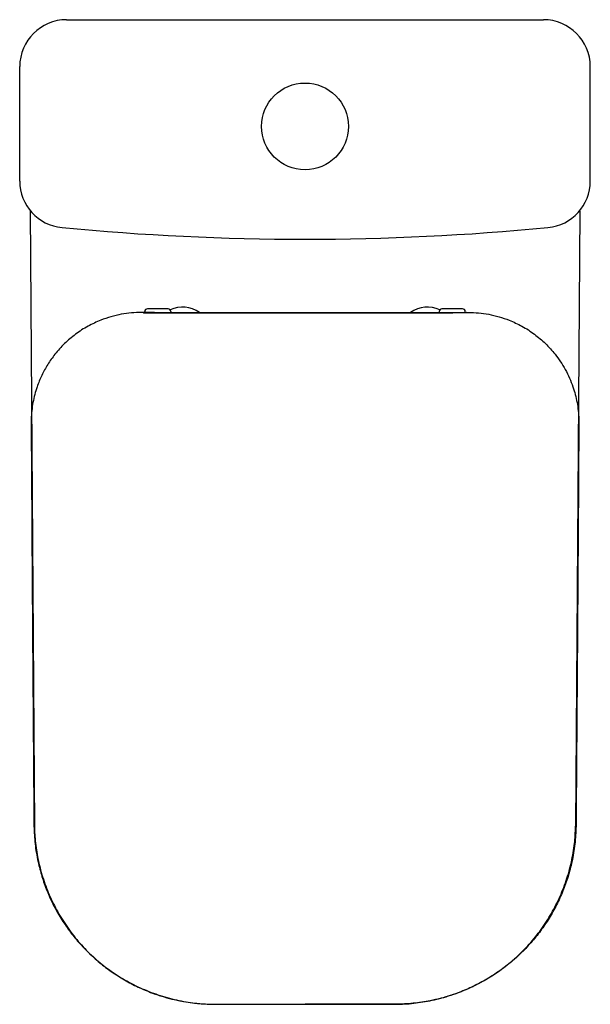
# Model space of a CAD drawing. Header units: millimetres. Extents: x 4443.14 to 4443.501, y 3044.149 to 3044.773.
import ezdxf

# ---------------------------------------------------------------- set-up
doc = ezdxf.new("R2010")
doc.units = ezdxf.units.MM
doc.layers.add('SANINDUSA', color=3, linetype='Continuous')

msp = doc.modelspace()

# ---------------------------------------------------------------- linework, layer by layer
at = {"layer": 'SANINDUSA'}
for p, q in [((4443.16976, 3044.77281), (4443.47176, 3044.77281)), ((4443.14011, 3044.67053), (4443.14011, 3044.74316)), ((4443.50141, 3044.67053), (4443.50141, 3044.74316)), ((4443.14669, 3044.65141), (4443.14946, 3044.26145)), ((4443.49482, 3044.65141), (4443.49207, 3044.26145)), ((4443.21722, 3044.58715), (4443.21722, 3044.58715)), ((4443.21726, 3044.58726), (4443.21726, 3044.58726)), ((4443.21838, 3044.58708), (4443.21859, 3044.58708)), ((4443.21859, 3044.58708), (4443.21859, 3044.58707)), ((4443.21926, 3044.58722), (4443.21926, 3044.58781)), ((4443.23406, 3044.58951), (4443.22096, 3044.58951)), ((4443.23576, 3044.58781), (4443.23576, 3044.58715)), ((4443.40576, 3044.58781), (4443.40576, 3044.58715)), ((4443.42056, 3044.58951), (4443.40746, 3044.58951)), ((4443.42226, 3044.58722), (4443.42226, 3044.58781)), ((4443.42293, 3044.58708), (4443.42292, 3044.58707)), ((4443.42314, 3044.58708), (4443.42293, 3044.58708)), ((4443.42426, 3044.58726), (4443.42426, 3044.58726)), ((4443.4243, 3044.58715), (4443.4243, 3044.58715))]:
    msp.add_line(p, q, dxfattribs=at)
at = {"layer": 'SANINDUSA', "flags": 128}
for points in [[(4443.26323, 3044.14863), (4443.28621, 3044.14863), (4443.30348, 3044.14863), (4443.30918, 3044.14863), (4443.32076, 3044.14863)], [(4443.37828, 3044.14863), (4443.35531, 3044.14863), (4443.33803, 3044.14863), (4443.33234, 3044.14863), (4443.32076, 3044.14863)]]:
    msp.add_lwpolyline(points, dxfattribs=at)
at = {"layer": 'SANINDUSA'}
msp.add_circle((4443.32076, 3044.70516), 0.0275, dxfattribs=at)
for centre, radius, start, end in [((4443.16976, 3044.74316), 0.02965, 90, 180), ((4443.47176, 3044.74316), 0.02965, 0, 90), ((4443.16976, 3044.67053), 0.02965, 180, 264.52601), ((4443.47176, 3044.67053), 0.02965, 275.47399, 0), ((4443.32076, 3046.24622), 1.61256, 264.52601, 275.47399), ((4443.24326, 3044.57251), 0.01812, 54.13357, 115.66746), ((4443.39826, 3044.57251), 0.01812, 64.33254, 126.13057), ((4443.22096, 3044.58781), 0.0017, 90, 180), ((4443.23406, 3044.58781), 0.0017, 0, 90), ((4443.40746, 3044.58781), 0.0017, 90, 180), ((4443.42056, 3044.58781), 0.0017, 0, 90)]:
    msp.add_arc(centre, radius, start, end, dxfattribs=at)
for points, knots in [([(4443.21724, 3044.58726), (4443.2151, 3044.58719), (4443.21082, 3044.58705), (4443.20436, 3044.5861), (4443.19788, 3044.58458), (4443.19218, 3044.58265), (4443.18735, 3044.58057), (4443.18331, 3044.57852), (4443.1793, 3044.57615), (4443.17672, 3044.57431), (4443.17544, 3044.57339)], [0, 0, 0, 0, 0.148406, 0.296799, 0.449987, 0.603115, 0.700621, 0.7981, 0.899091, 1, 1, 1, 1]), ([(4443.21722, 3044.58715), (4443.21722, 3044.58716), (4443.21722, 3044.58719), (4443.21723, 3044.58723), (4443.21724, 3044.58726)], [0, 0, 0, 0, 0.215619, 1, 1, 1, 1]), ([(4443.21838, 3044.58708), (4443.21816, 3044.58709), (4443.21779, 3044.58711), (4443.21755, 3044.58713), (4443.21742, 3044.58714), (4443.21736, 3044.58715), (4443.21732, 3044.58715), (4443.21727, 3044.58715), (4443.21724, 3044.58715), (4443.21722, 3044.58715), (4443.21722, 3044.58715)], [0, 0, 0, 0, 0.493034, 0.802496, 0.868651, 0.912739, 0.956553, 0.974643, 0.989875, 1, 1, 1, 1]), ([(4443.21726, 3044.58726), (4443.21725, 3044.58726), (4443.21724, 3044.58726), (4443.21724, 3044.58726), (4443.21724, 3044.58726)], [0, 0, 0, 0, 0.822022, 1, 1, 1, 1]), ([(4443.21799, 3044.5871), (4443.21797, 3044.58712), (4443.21775, 3044.58724), (4443.21749, 3044.58725), (4443.21726, 3044.58726)], [0, 0, 0, 0, 0.115197, 1, 1, 1, 1]), ([(4443.32076, 3044.58703), (4443.30602, 3044.58703), (4443.27655, 3044.58704), (4443.24249, 3044.58706), (4443.22317, 3044.58708), (4443.21859, 3044.58708)], [0, 0, 0, 0, 0.4326773, 0.8653891, 1, 1, 1, 1]), ([(4443.21859, 3044.58707), (4443.23333, 3044.58706), (4443.2628, 3044.58704), (4443.29685, 3044.58703), (4443.31617, 3044.58702), (4443.32076, 3044.58702)], [0, 0, 0, 0, 0.432708, 0.865451, 1, 1, 1, 1]), ([(4443.32076, 3044.58703), (4443.33549, 3044.58703), (4443.36497, 3044.58704), (4443.39902, 3044.58706), (4443.41834, 3044.58708), (4443.42293, 3044.58708)], [0, 0, 0, 0, 0.432677, 0.865389, 1, 1, 1, 1]), ([(4443.42292, 3044.58707), (4443.40818, 3044.58706), (4443.37871, 3044.58704), (4443.34466, 3044.58703), (4443.32534, 3044.58702), (4443.32076, 3044.58702)], [0, 0, 0, 0, 0.432708, 0.865451, 1, 1, 1, 1]), ([(4443.42314, 3044.58708), (4443.42336, 3044.58709), (4443.42372, 3044.58711), (4443.42396, 3044.58713), (4443.4241, 3044.58714), (4443.42415, 3044.58715), (4443.4242, 3044.58715), (4443.42424, 3044.58715), (4443.42427, 3044.58715), (4443.42429, 3044.58715), (4443.4243, 3044.58715)], [0, 0, 0, 0, 0.493034, 0.802496, 0.868651, 0.912739, 0.956553, 0.974643, 0.989875, 1, 1, 1, 1]), ([(4443.42352, 3044.5871), (4443.42354, 3044.58712), (4443.42376, 3044.58724), (4443.42402, 3044.58725), (4443.42426, 3044.58726)], [0, 0, 0, 0, 0.115197, 1, 1, 1, 1]), ([(4443.42426, 3044.58726), (4443.42426, 3044.58726), (4443.42427, 3044.58726), (4443.42427, 3044.58726), (4443.42428, 3044.58726)], [0, 0, 0, 0, 0.822022, 1, 1, 1, 1]), ([(4443.42428, 3044.58726), (4443.42641, 3044.58719), (4443.43069, 3044.58705), (4443.43715, 3044.5861), (4443.44363, 3044.58458), (4443.44933, 3044.58265), (4443.45416, 3044.58057), (4443.45821, 3044.57852), (4443.46221, 3044.57615), (4443.46479, 3044.57431), (4443.46608, 3044.57339)], [0, 0, 0, 0, 0.148406, 0.296799, 0.449987, 0.603115, 0.700621, 0.7981, 0.899091, 1, 1, 1, 1]), ([(4443.4243, 3044.58715), (4443.42429, 3044.58716), (4443.42429, 3044.58719), (4443.42428, 3044.58723), (4443.42428, 3044.58726)], [0, 0, 0, 0, 0.215619, 1, 1, 1, 1]), ([(4443.17544, 3044.57339), (4443.17307, 3044.57147), (4443.16833, 3044.56764), (4443.16252, 3044.56112), (4443.15775, 3044.55433), (4443.15398, 3044.54741), (4443.15166, 3044.54175), (4443.15006, 3044.53681), (4443.14897, 3044.53265), (4443.14802, 3044.52751), (4443.14742, 3044.52225), (4443.14737, 3044.51867), (4443.14734, 3044.51689)], [0, 0, 0, 0, 0.139423, 0.278846, 0.398888, 0.519312, 0.639354, 0.678622, 0.757411, 0.8362, 0.9181, 1, 1, 1, 1]), ([(4443.46608, 3044.57339), (4443.46843, 3044.57149), (4443.47317, 3044.56767), (4443.47852, 3044.56164), (4443.4826, 3044.55602), (4443.48564, 3044.55099), (4443.48827, 3044.54567), (4443.49004, 3044.54116), (4443.49145, 3044.53681), (4443.49254, 3044.53266), (4443.49349, 3044.52752), (4443.49409, 3044.52225), (4443.49415, 3044.51868), (4443.49418, 3044.51689)], [0, 0, 0, 0, 0.138223, 0.278821, 0.367674, 0.456527, 0.54796, 0.639392, 0.678655, 0.757222, 0.836217, 0.917868, 1, 1, 1, 1]), ([(4443.14734, 3044.51689), (4443.1477, 3044.46233), (4443.14815, 3044.39251), (4443.14872, 3044.31504), (4443.14895, 3044.28449), (4443.14906, 3044.26921), (4443.14912, 3044.26157)], [0, 0, 0, 0, 0.640999, 0.8205, 0.91025, 1, 1, 1, 1]), ([(4443.49418, 3044.51689), (4443.49382, 3044.46233), (4443.49336, 3044.39251), (4443.49279, 3044.31504), (4443.49257, 3044.28449), (4443.49245, 3044.26921), (4443.49239, 3044.26157)], [0, 0, 0, 0, 0.640999, 0.8205, 0.91025, 1, 1, 1, 1]), ([(4443.14912, 3044.26157), (4443.14929, 3044.2578), (4443.14962, 3044.25021), (4443.15146, 3044.23956), (4443.15403, 3044.22969), (4443.15725, 3044.22059), (4443.16127, 3044.2117), (4443.16603, 3044.20319), (4443.17144, 3044.19519), (4443.1775, 3044.18767), (4443.18423, 3044.18061), (4443.19154, 3044.17416), (4443.19928, 3044.16841), (4443.20748, 3044.16333), (4443.21615, 3044.1589), (4443.22325, 3044.15601), (4443.22951, 3044.15388), (4443.23487, 3044.15231), (4443.24277, 3044.15049), (4443.25223, 3044.149), (4443.25955, 3044.14875), (4443.26323, 3044.14863)], [0, 0, 0, 0, 0.063756, 0.128149, 0.181914, 0.23568, 0.291017, 0.346353, 0.400105, 0.453858, 0.50917, 0.564483, 0.618166, 0.671849, 0.727087, 0.782325, 0.80112, 0.838722, 0.876453, 0.937942, 1, 1, 1, 1]), ([(4443.14946, 3044.26145), (4443.14949, 3044.26016), (4443.14956, 3044.25708), (4443.14991, 3044.25206), (4443.1506, 3044.24648), (4443.15161, 3044.24076), (4443.15292, 3044.23506), (4443.15457, 3044.22932), (4443.15652, 3044.22363), (4443.15877, 3044.21802), (4443.16133, 3044.21251), (4443.16417, 3044.20712), (4443.16729, 3044.20189), (4443.17067, 3044.19683), (4443.1743, 3044.19197), (4443.17816, 3044.18734), (4443.18224, 3044.18294), (4443.18651, 3044.17879), (4443.19098, 3044.1749), (4443.19565, 3044.17125), (4443.20054, 3044.16783), (4443.20562, 3044.16465), (4443.2109, 3044.16173), (4443.21633, 3044.15907), (4443.22192, 3044.15669), (4443.22763, 3044.1546), (4443.23343, 3044.15281), (4443.23932, 3044.15133), (4443.24526, 3044.15016), (4443.25123, 3044.14932), (4443.2572, 3044.14879), (4443.26119, 3044.14865), (4443.26318, 3044.14864), (4443.26319, 3044.14864)], [0, 0, 0, 0, 0.021797, 0.052171, 0.085043, 0.11694, 0.150362, 0.184049, 0.217971, 0.252086, 0.286344, 0.320689, 0.355057, 0.389372, 0.423578, 0.45762, 0.491452, 0.525036, 0.558294, 0.591658, 0.625289, 0.659126, 0.693134, 0.727278, 0.761513, 0.795797, 0.830075, 0.864299, 0.898432, 0.932442, 0.966301, 0.999827, 1, 1, 1, 1]), ([(4443.49239, 3044.26157), (4443.49222, 3044.25778), (4443.49188, 3044.25019), (4443.49005, 3044.2395), (4443.48744, 3044.22957), (4443.48418, 3044.22042), (4443.48017, 3044.21157), (4443.47544, 3044.20311), (4443.46999, 3044.19508), (4443.46388, 3044.18754), (4443.45717, 3044.18052), (4443.44991, 3044.1741), (4443.44212, 3044.16834), (4443.43387, 3044.16325), (4443.42523, 3044.15885), (4443.41821, 3044.156), (4443.412, 3044.15388), (4443.40664, 3044.15231), (4443.39872, 3044.15049), (4443.38926, 3044.149), (4443.38194, 3044.14875), (4443.37828, 3044.14863)], [0, 0, 0, 0, 0.064076, 0.128152, 0.182605, 0.237253, 0.291901, 0.346353, 0.400788, 0.455417, 0.510045, 0.564479, 0.618842, 0.673399, 0.727956, 0.782319, 0.801115, 0.838782, 0.87645, 0.938225, 1, 1, 1, 1]), ([(4443.37832, 3044.14865), (4443.3797, 3044.14867), (4443.38297, 3044.14872), (4443.3882, 3044.1491), (4443.39401, 3044.14981), (4443.39988, 3044.15084), (4443.40573, 3044.15218), (4443.41153, 3044.15383), (4443.41725, 3044.15579), (4443.42288, 3044.15804), (4443.42838, 3044.16059), (4443.43375, 3044.16342), (4443.43895, 3044.16652), (4443.44397, 3044.16988), (4443.44878, 3044.17349), (4443.45337, 3044.17732), (4443.45772, 3044.18137), (4443.46183, 3044.18564), (4443.46573, 3044.19013), (4443.46941, 3044.19484), (4443.47286, 3044.19978), (4443.47607, 3044.20491), (4443.47903, 3044.21022), (4443.48171, 3044.2157), (4443.4841, 3044.2213), (4443.4862, 3044.22701), (4443.48798, 3044.2328), (4443.48946, 3044.23865), (4443.49061, 3044.24453), (4443.49142, 3044.25024), (4443.49188, 3044.25581), (4443.49205, 3044.25949), (4443.49207, 3044.26138), (4443.49207, 3044.26145)], [0, 0, 0, 0, 0.023451, 0.055241, 0.088705, 0.122359, 0.156192, 0.190177, 0.224283, 0.258472, 0.292701, 0.326913, 0.361062, 0.395107, 0.429009, 0.462736, 0.49627, 0.529561, 0.563026, 0.596762, 0.630731, 0.664887, 0.699176, 0.733542, 0.767918, 0.80223, 0.836423, 0.870445, 0.904254, 0.937816, 0.967912, 0.998843, 1, 1, 1, 1]), ([(4443.26319, 3044.14866), (4443.26378, 3044.14865), (4443.26631, 3044.1486), (4443.2855, 3044.14873), (4443.3041, 3044.14868), (4443.32076, 3044.14863)], [0, 0, 0, 0, 0.030657, 0.131971, 1, 1, 1, 1]), ([(4443.32076, 3044.14863), (4443.33322, 3044.14864), (4443.35072, 3044.14864), (4443.36991, 3044.14862), (4443.37663, 3044.14864), (4443.37832, 3044.14864)], [0, 0, 0, 0, 0.64982, 0.911928, 1, 1, 1, 1])]:
    msp.add_open_spline(points, degree=3, knots=knots, dxfattribs=at)

doc.saveas('drawing.dxf')
